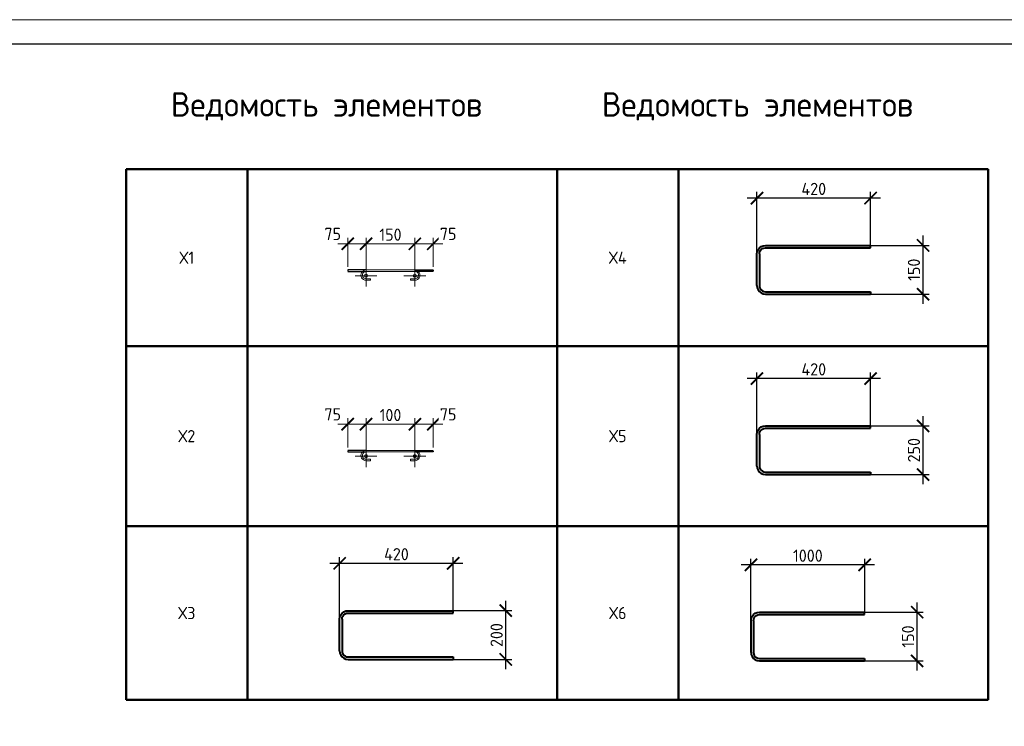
# Model space of a CAD drawing. Header units: millimetres. Extents: x 376598 to 1249954, y -318491 to -22134.
# Tile 84 of 256: x 524355 to 544536, y -123860 to -109390. Entities that reach past the tile are written whole.
import ezdxf

# ---------------------------------------------------------------- set-up
doc = ezdxf.new("R2010")
doc.units = ezdxf.units.MM
doc.linetypes.add('CENTER2', pattern=[28.575, 19.05, -3.175, 3.175, -3.175])
doc.linetypes.add('GOST2.303 4', pattern=[7, 5, -2, 0])
for name, color, linetype, lineweight in [('Арм_хомуты', 133, 'Continuous', 18), ('Арм_шпильки', 143, 'Continuous', 18), ('Выноски', 20, 'Continuous', 20), ('Осевая', 10, 'CENTER2', 20), ('подоснова', 151, 'Continuous', 5), ('поз.', 2, 'Continuous', 25), ('размер', 1, 'Continuous', 25), ('РАЗМЕРЫ', 1, 'Continuous', 9), ('ТОНКИЕ', 7, 'Continuous', 9)]:
    doc.layers.add(name, color=color, linetype=linetype, lineweight=lineweight)
doc.layers.add('ТОЛСТЫЕ_ОСНОВНЫЕ', color=6, linetype='Continuous')
doc.styles.add('GOST 2.304', font='CS_Gost2304.shx')
doc.styles.add('GOST-2.304_Type-B', font='GOST_Common.ttf')
doc.dimstyles.new('мой', dxfattribs={"dimscale": 100, "dimtxt": 2.5, "dimasz": 2.5, "dimexe": 1.25, "dimexo": 0.625, "dimtad": 1, "dimdec": 0, "dimtxsty": 'GOST-2.304_Type-B', "dimblk": 'ARCHTICK', "dimcen": 2.5, "dimdle": 2, "dimaunit": 1, "dimadec": 1, "dimazin": 2, "dimtfac": 1, "dimtdec": 0, "dimtmove": 1, "dimatfit": 3, "dimfxl": 1, "dimtfill": 1, "dimlwd": -1, "dimlwe": -1, "dimarcsym": 0})
doc.dimstyles.new('СПДС', dxfattribs={"dimscale": 100, "dimtxt": 2.5, "dimasz": 2.5, "dimexe": 1.25, "dimexo": 0, "dimtad": 1, "dimdec": 0, "dimtxsty": 'GOST-2.304_Type-B', "dimblk": 'ARCHTICK', "dimcen": 2.5, "dimdle": 2, "dimadec": 0, "dimazin": 2, "dimtfac": 0.75, "dimtdec": 0, "dimtmove": 1, "dimatfit": 3, "dimfxl": 1, "dimtolj": 1, "dimarcsym": 1})

# ---------------------------------------------------------------- blocks, each defined once
blk = doc.blocks.new('*U58')
at = {"layer": 'ТОЛСТЫЕ_ОСНОВНЫЕ', "color": 6}
blk.add_lwpolyline([(20, 5), (1256, 5), (1256, 589), (20, 589)], close=True, dxfattribs=at)
at = {"layer": 'ТОНКИЕ'}
blk.add_lwpolyline([(0, 0), (1261, 0), (1261, 594), (0, 594)], close=True, dxfattribs=at)
blk = doc.blocks.new('*T1216')
at = {"layer": 'Выноски', "color": 0, "linetype": 'ByBlock', "lineweight": 50, "transparency": 16777216}
for p, q in [((0, 0), (8834, 0)), ((0, 0), (0, -10868)), ((2484, 0), (2484, -10868)), ((8834, 0), (8834, -10868)), ((0, -3619), (8834, -3619)), ((0, -7309), (8834, -7309)), ((0, -10868), (8834, -10868))]:
    blk.add_line(p, q, dxfattribs=at)
at = {"layer": 'Выноски', "color": 0, "transparency": 16777216, "char_height": 250, "width": 2183.67, "attachment_point": 5, "style": 'GOST-2.304_Type-B'}
for s, insert in [('Х1', (1242, -1810)), ('Х2', (1242, -5464)), ('Х3', (1242, -9088))]:
    blk.add_mtext(s, dxfattribs=dict(at, insert=insert))
blk = doc.blocks.new('*U25')
for p, q in [((-8, 0), (-7, 7.2)), ((-7, -7.2), (-8, 0)), ((-7, 7.2), (-4.2, 14)), ((-4.2, 14), (0.2, 19.8)), ((0.2, 19.8), (6, 24.2)), ((6, 24.2), (12.8, 27)), ((12.8, 27), (20, 28)), ((44, 28), (20, 28)), ((20, 20), (44, 20)), ((44, 20), (44, 28)), ((262.7, 28), (286.7, 28)), ((262.7, 20), (262.7, 28)), ((286.7, 20), (262.7, 20)), ((293.9, 27), (286.7, 28)), ((300.7, 24.2), (293.9, 27)), ((306.5, 19.8), (300.7, 24.2)), ((310.9, 14), (306.5, 19.8)), ((313.7, 7.2), (310.9, 14)), ((314.7, 0), (313.7, 7.2)), ((-4.2, -14), (-7, -7.2)), ((0.2, -19.8), (-4.2, -14)), ((6, -24.2), (0.2, -19.8)), ((12.8, -27), (6, -24.2)), ((20, -28), (12.8, -27)), ((20, -28), (286.7, -28)), ((286.7, -28), (293.9, -27)), ((293.9, -27), (300.7, -24.2)), ((300.7, -24.2), (306.5, -19.8)), ((306.5, -19.8), (310.9, -14)), ((310.9, -14), (313.7, -7.2)), ((313.7, -7.2), (314.7, 0))]:
    blk.add_line(p, q)
at = {"color": 0, "linetype": 'ByBlock', "lineweight": -2}
for p, q in [((0, 0), (0.7, 5.2)), ((0.7, 5.2), (2.7, 10)), ((2.7, 10), (5.9, 14.1)), ((5.9, 14.1), (10, 17.3)), ((10, 17.3), (14.8, 19.3)), ((14.8, 19.3), (20, 20)), ((291.8, 19.3), (286.7, 20)), ((296.7, 17.3), (291.8, 19.3)), ((300.8, 14.1), (296.7, 17.3)), ((304, 10), (300.8, 14.1)), ((306, 5.2), (304, 10)), ((306.7, 0), (306, 5.2)), ((0.7, -5.2), (0, 0)), ((2.7, -10), (0.7, -5.2)), ((5.9, -14.1), (2.7, -10)), ((10, -17.3), (5.9, -14.1)), ((14.8, -19.3), (10, -17.3)), ((20, -20), (14.8, -19.3)), ((20, -20), (286.7, -20)), ((286.7, -20), (291.8, -19.3)), ((291.8, -19.3), (296.7, -17.3)), ((296.7, -17.3), (300.8, -14.1)), ((300.8, -14.1), (304, -10)), ((304, -10), (306, -5.2)), ((306, -5.2), (306.7, 0))]:
    blk.add_line(p, q, dxfattribs=at)
at = {"style": 'GOST 2.304', "oblique": 15, "flags": 9}
for tag, p in [('ДИАМЕТР', (117.8, -62.2)), ('ДЛИНА', (118.1, -72.5)), ('ПОЗИЦИЯ', (118, -56.6)), ('КЛАСС', (118, -67.8)), ('МАССА', (118.7, -78.2))]:
    blk.add_attdef(tag, p, '', height=2.5, dxfattribs=at)
blk = doc.blocks.new('_ArchTick')
at = {"color": 0, "linetype": 'ByBlock', "const_width": 0.15}
blk.add_lwpolyline([(-0.5, -0.5), (0.5, 0.5)], dxfattribs=at)
blk = doc.blocks.new('*D1214')
at = {"layer": 'DEFPOINTS', "color": 0, "lineweight": 0, "transparency": 16777216}
for p in [(532454, -113979), (531454, -114516), (532454, -114515)]:
    blk.add_point(p, dxfattribs=at)
at = {"layer": 'РАЗМЕРЫ', "color": 0, "linetype": 'Continuous', "transparency": 16777216}
for p, q in [((531254, -113979), (532654, -113979)), ((531454, -114454), (531454, -113854)), ((532454, -114453), (532454, -113854))]:
    blk.add_line(p, q, dxfattribs=at)
at = {"layer": 'РАЗМЕРЫ', "color": 0, "transparency": 16777216, "xscale": 250, "yscale": 250, "zscale": 250, "rotation": 180}
blk.add_blockref('_ArchTick', (531454, -113979), dxfattribs=at)
at = {"layer": 'РАЗМЕРЫ', "color": 0, "transparency": 16777216, "xscale": 250, "yscale": 250, "zscale": 250}
blk.add_blockref('_ArchTick', (532454, -113979), dxfattribs=at)
at = {"layer": 'РАЗМЕРЫ', "color": 0, "lineweight": 0, "transparency": 16777216, "insert": (531954, -113791), "char_height": 250, "attachment_point": 5, "style": 'GOST-2.304_Type-B', "bg_fill": 3, "box_fill_scale": 1.1, "bg_fill_color": 256, "bg_fill_true_color": 13158600, "bg_fill_transparency": 0}
blk.add_mtext('150', dxfattribs=at)
blk = doc.blocks.new('*D1217')
at = {"layer": 'DEFPOINTS', "color": 0, "lineweight": 0}
for p in [(531078, -113979), (531078, -114515), (531454, -114516)]:
    blk.add_point(p, dxfattribs=at)
at = {"layer": 'РАЗМЕРЫ', "color": 0, "linetype": 'Continuous'}
for p, q in [((531654, -113979), (530878, -113979)), ((531078, -114453), (531078, -113854)), ((531454, -114454), (531454, -113854))]:
    blk.add_line(p, q, dxfattribs=at)
at = {"layer": 'РАЗМЕРЫ', "color": 0, "xscale": 250, "yscale": 250, "zscale": 250, "rotation": 180}
blk.add_blockref('_ArchTick', (531078, -113979), dxfattribs=at)
at = {"layer": 'РАЗМЕРЫ', "color": 0, "xscale": 250, "yscale": 250, "zscale": 250}
blk.add_blockref('_ArchTick', (531454, -113979), dxfattribs=at)
at = {"layer": 'РАЗМЕРЫ', "color": 0, "lineweight": 0, "insert": (530771, -113777), "char_height": 250, "attachment_point": 5, "style": 'GOST-2.304_Type-B', "bg_fill": 3, "box_fill_scale": 1.1, "bg_fill_color": 256, "bg_fill_true_color": 13158600, "bg_fill_transparency": 0}
blk.add_mtext('75', dxfattribs=at)
blk = doc.blocks.new('*D1218')
at = {"layer": 'DEFPOINTS', "color": 0, "lineweight": 0}
for p in [(532830, -113979), (532454, -114516), (532830, -114515)]:
    blk.add_point(p, dxfattribs=at)
at = {"layer": 'РАЗМЕРЫ', "color": 0, "linetype": 'Continuous'}
for p, q in [((532254, -113979), (533030, -113979)), ((532454, -114454), (532454, -113854)), ((532830, -114453), (532830, -113854))]:
    blk.add_line(p, q, dxfattribs=at)
at = {"layer": 'РАЗМЕРЫ', "color": 0, "xscale": 250, "yscale": 250, "zscale": 250, "rotation": 180}
blk.add_blockref('_ArchTick', (532454, -113979), dxfattribs=at)
at = {"layer": 'РАЗМЕРЫ', "color": 0, "xscale": 250, "yscale": 250, "zscale": 250}
blk.add_blockref('_ArchTick', (532830, -113979), dxfattribs=at)
at = {"layer": 'РАЗМЕРЫ', "color": 0, "lineweight": 0, "insert": (533137, -113777), "char_height": 250, "attachment_point": 5, "style": 'GOST-2.304_Type-B', "bg_fill": 3, "box_fill_scale": 1.1, "bg_fill_color": 256, "bg_fill_true_color": 13158600, "bg_fill_transparency": 0}
blk.add_mtext('75', dxfattribs=at)
blk = doc.blocks.new('*D1215')
at = {"layer": 'DEFPOINTS', "color": 0, "lineweight": 0, "transparency": 16777216}
for p in [(532454, -117674), (531454, -118211), (532454, -118210)]:
    blk.add_point(p, dxfattribs=at)
at = {"layer": 'РАЗМЕРЫ', "color": 0, "linetype": 'Continuous', "transparency": 16777216}
for p, q in [((531454, -118149), (531454, -117549)), ((532454, -118148), (532454, -117549)), ((531254, -117674), (532654, -117674))]:
    blk.add_line(p, q, dxfattribs=at)
at = {"layer": 'РАЗМЕРЫ', "color": 0, "transparency": 16777216, "xscale": 250, "yscale": 250, "zscale": 250, "rotation": 180}
blk.add_blockref('_ArchTick', (531454, -117674), dxfattribs=at)
at = {"layer": 'РАЗМЕРЫ', "color": 0, "transparency": 16777216, "xscale": 250, "yscale": 250, "zscale": 250}
blk.add_blockref('_ArchTick', (532454, -117674), dxfattribs=at)
at = {"layer": 'РАЗМЕРЫ', "color": 0, "lineweight": 0, "transparency": 16777216, "insert": (531954, -117486), "char_height": 250, "attachment_point": 5, "style": 'GOST-2.304_Type-B', "bg_fill": 3, "box_fill_scale": 1.1, "bg_fill_color": 256, "bg_fill_true_color": 13158600, "bg_fill_transparency": 0}
blk.add_mtext('100', dxfattribs=at)
blk = doc.blocks.new('*D1219')
at = {"layer": 'DEFPOINTS', "color": 0, "lineweight": 0}
for p in [(531078, -117674), (531078, -118210), (531454, -118211)]:
    blk.add_point(p, dxfattribs=at)
at = {"layer": 'РАЗМЕРЫ', "color": 0, "linetype": 'Continuous'}
for p, q in [((531078, -118148), (531078, -117549)), ((531454, -118149), (531454, -117549)), ((531654, -117674), (530878, -117674))]:
    blk.add_line(p, q, dxfattribs=at)
at = {"layer": 'РАЗМЕРЫ', "color": 0, "xscale": 250, "yscale": 250, "zscale": 250, "rotation": 180}
blk.add_blockref('_ArchTick', (531078, -117674), dxfattribs=at)
at = {"layer": 'РАЗМЕРЫ', "color": 0, "xscale": 250, "yscale": 250, "zscale": 250}
blk.add_blockref('_ArchTick', (531454, -117674), dxfattribs=at)
at = {"layer": 'РАЗМЕРЫ', "color": 0, "lineweight": 0, "insert": (530771, -117472), "char_height": 250, "attachment_point": 5, "style": 'GOST-2.304_Type-B', "bg_fill": 3, "box_fill_scale": 1.1, "bg_fill_color": 256, "bg_fill_true_color": 13158600, "bg_fill_transparency": 0}
blk.add_mtext('75', dxfattribs=at)
blk = doc.blocks.new('*D1220')
at = {"layer": 'DEFPOINTS', "color": 0, "lineweight": 0}
for p in [(532830, -117674), (532454, -118211), (532830, -118210)]:
    blk.add_point(p, dxfattribs=at)
at = {"layer": 'РАЗМЕРЫ', "color": 0, "linetype": 'Continuous'}
for p, q in [((532454, -118149), (532454, -117549)), ((532830, -118148), (532830, -117549)), ((532254, -117674), (533030, -117674))]:
    blk.add_line(p, q, dxfattribs=at)
at = {"layer": 'РАЗМЕРЫ', "color": 0, "xscale": 250, "yscale": 250, "zscale": 250, "rotation": 180}
blk.add_blockref('_ArchTick', (532454, -117674), dxfattribs=at)
at = {"layer": 'РАЗМЕРЫ', "color": 0, "xscale": 250, "yscale": 250, "zscale": 250}
blk.add_blockref('_ArchTick', (532830, -117674), dxfattribs=at)
at = {"layer": 'РАЗМЕРЫ', "color": 0, "lineweight": 0, "insert": (533137, -117472), "char_height": 250, "attachment_point": 5, "style": 'GOST-2.304_Type-B', "bg_fill": 3, "box_fill_scale": 1.1, "bg_fill_color": 256, "bg_fill_true_color": 13158600, "bg_fill_transparency": 0}
blk.add_mtext('75', dxfattribs=at)
blk = doc.blocks.new('*U36')
at = {"color": 0, "linetype": 'ByBlock', "lineweight": -2}
for p, q in [((-99.8, 25), (-99.8, 455.9)), ((-89.8, 455.9), (-99.8, 455.9)), ((-89.8, 25), (-89.8, 455.9)), ((89.8, 25), (89.8, 455.9)), ((89.8, 455.9), (99.8, 455.9)), ((99.8, 25), (99.8, 455.9)), ((-98.6, 15.9), (-99.8, 25)), ((-95.1, 7.5), (-98.6, 15.9)), ((-89.6, 0.3), (-95.1, 7.5)), ((-89, 18.5), (-89.8, 25)), ((-82.3, -5.3), (-89.6, 0.3)), ((-86.5, 12.5), (-89, 18.5)), ((-82.5, 7.3), (-86.5, 12.5)), ((-77.3, 3.3), (-82.5, 7.3)), ((-71.3, 0.9), (-77.3, 3.3)), ((-64.8, 0), (-71.3, 0.9)), ((-64.8, 0), (64.8, 0)), ((64.8, 0), (71.3, 0.9)), ((71.3, 0.9), (77.3, 3.3)), ((77.3, 3.3), (82.5, 7.3)), ((82.3, -5.3), (89.6, 0.3)), ((82.5, 7.3), (86.5, 12.5)), ((86.5, 12.5), (89, 18.5)), ((89, 18.5), (89.8, 25)), ((89.6, 0.3), (95.1, 7.5)), ((95.1, 7.5), (98.6, 15.9)), ((98.6, 15.9), (99.8, 25)), ((-73.9, -8.8), (-82.3, -5.3)), ((-64.8, -10), (-73.9, -8.8)), ((64.8, -10), (-64.8, -10)), ((64.8, -10), (73.9, -8.8)), ((73.9, -8.8), (82.3, -5.3))]:
    blk.add_line(p, q, dxfattribs=at)
at = {"style": 'GOST 2.304', "oblique": 15, "flags": 9}
for tag, p in [('ПОЗИЦИЯ', (993.5, -185)), ('ДИАМЕТР', (993.8, -189.3)), ('КЛАСС', (994.1, -193.8)), ('ДЛИНА', (994.5, -198.5)), ('МАССА', (994.8, -203.9))]:
    blk.add_attdef(tag, p, '', height=2.5, dxfattribs=at)
blk = doc.blocks.new('*D1213')
at = {"layer": 'DEFPOINTS', "color": 0, "lineweight": 0, "transparency": 16777216}
for p in [(532612, -121492), (534317, -121492), (532909, -122491)]:
    blk.add_point(p, dxfattribs=at)
at = {"layer": 'РАЗМЕРЫ', "color": 0, "lineweight": -2, "transparency": 16777216}
for p, q in [((534317, -122691), (534317, -121292)), ((532612, -121492), (534442, -121492)), ((532909, -122491), (534442, -122491))]:
    blk.add_line(p, q, dxfattribs=at)
at = {"layer": 'РАЗМЕРЫ', "color": 0, "lineweight": -2, "transparency": 16777216, "xscale": 250, "yscale": 250, "zscale": 250}
for p, rotation in [((534317, -121492), 90), ((534317, -122491), 270)]:
    blk.add_blockref('_ArchTick', p, dxfattribs=dict(at, rotation=rotation))
at = {"layer": 'РАЗМЕРЫ', "color": 0, "lineweight": 0, "transparency": 16777216, "insert": (534130, -121992), "char_height": 250, "attachment_point": 5, "rotation": 90, "style": 'GOST-2.304_Type-B'}
blk.add_mtext('\\A1;200', dxfattribs=at)
blk = doc.blocks.new('*D1221')
at = {"layer": 'DEFPOINTS', "color": 0, "lineweight": 0, "transparency": 16777216}
for p in [(530912, -120524), (533241, -121542), (530912, -121724)]:
    blk.add_point(p, dxfattribs=at)
at = {"layer": 'размер', "color": 0, "lineweight": -2, "transparency": 16777216}
for p, q in [((530912, -121724), (530912, -120399)), ((533241, -121542), (533241, -120399)), ((533441, -120524), (530712, -120524))]:
    blk.add_line(p, q, dxfattribs=at)
at = {"layer": 'размер', "color": 0, "lineweight": -2, "transparency": 16777216, "xscale": 250, "yscale": 250, "zscale": 250, "rotation": 180}
blk.add_blockref('_ArchTick', (530912, -120524), dxfattribs=at)
at = {"layer": 'размер', "color": 0, "lineweight": -2, "transparency": 16777216, "xscale": 250, "yscale": 250, "zscale": 250}
blk.add_blockref('_ArchTick', (533241, -120524), dxfattribs=at)
at = {"layer": 'размер', "color": 0, "transparency": 16777216, "insert": (532077, -120336), "char_height": 250, "attachment_point": 5, "style": 'GOST-2.304_Type-B'}
blk.add_mtext('\\A1;420', dxfattribs=at)
blk = doc.blocks.new('*T1224')
at = {"layer": 'Выноски', "color": 0, "linetype": 'ByBlock', "lineweight": 50, "transparency": 16777216}
for p, q in [((0, 0), (8834, 0)), ((0, 0), (0, -7309)), ((2484, 0), (2484, -7309)), ((8834, 0), (8834, -7309)), ((0, -3619), (8834, -3619)), ((0, -7309), (8834, -7309))]:
    blk.add_line(p, q, dxfattribs=at)
at = {"layer": 'Выноски', "color": 0, "transparency": 16777216, "char_height": 250, "width": 2183.67, "attachment_point": 5, "style": 'GOST-2.304_Type-B'}
for s, insert in [('Х4', (1242, -1810)), ('Х5', (1242, -5464))]:
    blk.add_mtext(s, dxfattribs=dict(at, insert=insert))
blk = doc.blocks.new('*D1222')
at = {"layer": 'DEFPOINTS', "color": 0, "lineweight": 0, "transparency": 16777216}
for p in [(541166, -114012), (542871, -114012), (541463, -115010)]:
    blk.add_point(p, dxfattribs=at)
at = {"layer": 'РАЗМЕРЫ', "color": 0, "lineweight": -2, "transparency": 16777216}
for p, q in [((542871, -115210), (542871, -113812)), ((541166, -114012), (542996, -114012)), ((541463, -115010), (542996, -115010))]:
    blk.add_line(p, q, dxfattribs=at)
at = {"layer": 'РАЗМЕРЫ', "color": 0, "lineweight": -2, "transparency": 16777216, "xscale": 250, "yscale": 250, "zscale": 250}
for p, rotation in [((542871, -114012), 90), ((542871, -115010), 270)]:
    blk.add_blockref('_ArchTick', p, dxfattribs=dict(at, rotation=rotation))
at = {"layer": 'РАЗМЕРЫ', "color": 0, "lineweight": 0, "transparency": 16777216, "insert": (542684, -114511), "char_height": 250, "attachment_point": 5, "rotation": 90, "style": 'GOST-2.304_Type-B'}
blk.add_mtext('\\A1;150', dxfattribs=at)
blk = doc.blocks.new('*D1225')
at = {"layer": 'DEFPOINTS', "color": 0, "lineweight": 0, "transparency": 16777216}
for p in [(539466, -113043), (541795, -114062), (539466, -114243)]:
    blk.add_point(p, dxfattribs=at)
at = {"layer": 'размер', "color": 0, "lineweight": -2, "transparency": 16777216}
for p, q in [((539466, -114243), (539466, -112918)), ((541795, -114062), (541795, -112918)), ((541995, -113043), (539266, -113043))]:
    blk.add_line(p, q, dxfattribs=at)
at = {"layer": 'размер', "color": 0, "lineweight": -2, "transparency": 16777216, "xscale": 250, "yscale": 250, "zscale": 250, "rotation": 180}
blk.add_blockref('_ArchTick', (539466, -113043), dxfattribs=at)
at = {"layer": 'размер', "color": 0, "lineweight": -2, "transparency": 16777216, "xscale": 250, "yscale": 250, "zscale": 250}
blk.add_blockref('_ArchTick', (541795, -113043), dxfattribs=at)
at = {"layer": 'размер', "color": 0, "transparency": 16777216, "insert": (540631, -112855), "char_height": 250, "attachment_point": 5, "style": 'GOST-2.304_Type-B'}
blk.add_mtext('\\A1;420', dxfattribs=at)
blk = doc.blocks.new('*D1223')
at = {"layer": 'DEFPOINTS', "color": 0, "lineweight": 0, "transparency": 16777216}
for p in [(541166, -117707), (542871, -117707), (541463, -118705)]:
    blk.add_point(p, dxfattribs=at)
at = {"layer": 'РАЗМЕРЫ', "color": 0, "lineweight": -2, "transparency": 16777216}
for p, q in [((542871, -118905), (542871, -117507)), ((541166, -117707), (542996, -117707)), ((541463, -118705), (542996, -118705))]:
    blk.add_line(p, q, dxfattribs=at)
at = {"layer": 'РАЗМЕРЫ', "color": 0, "lineweight": -2, "transparency": 16777216, "xscale": 250, "yscale": 250, "zscale": 250}
for p, rotation in [((542871, -117707), 90), ((542871, -118705), 270)]:
    blk.add_blockref('_ArchTick', p, dxfattribs=dict(at, rotation=rotation))
at = {"layer": 'РАЗМЕРЫ', "color": 0, "lineweight": 0, "transparency": 16777216, "insert": (542684, -118206), "char_height": 250, "attachment_point": 5, "rotation": 90, "style": 'GOST-2.304_Type-B'}
blk.add_mtext('\\A1;250', dxfattribs=at)
blk = doc.blocks.new('*D1226')
at = {"layer": 'DEFPOINTS', "color": 0, "lineweight": 0, "transparency": 16777216}
for p in [(539466, -116738), (541795, -117757), (539466, -117939)]:
    blk.add_point(p, dxfattribs=at)
at = {"layer": 'размер', "color": 0, "lineweight": -2, "transparency": 16777216}
for p, q in [((539466, -117939), (539466, -116613)), ((541795, -117757), (541795, -116613)), ((541995, -116738), (539266, -116738))]:
    blk.add_line(p, q, dxfattribs=at)
at = {"layer": 'размер', "color": 0, "lineweight": -2, "transparency": 16777216, "xscale": 250, "yscale": 250, "zscale": 250, "rotation": 180}
blk.add_blockref('_ArchTick', (539466, -116738), dxfattribs=at)
at = {"layer": 'размер', "color": 0, "lineweight": -2, "transparency": 16777216, "xscale": 250, "yscale": 250, "zscale": 250}
blk.add_blockref('_ArchTick', (541795, -116738), dxfattribs=at)
at = {"layer": 'размер', "color": 0, "transparency": 16777216, "insert": (540631, -116550), "char_height": 250, "attachment_point": 5, "style": 'GOST-2.304_Type-B'}
blk.add_mtext('\\A1;420', dxfattribs=at)
blk = doc.blocks.new('*T1228')
at = {"layer": 'Выноски', "color": 0, "linetype": 'ByBlock', "lineweight": 50, "transparency": 16777216}
for p, q in [((0, 0), (8834, 0)), ((0, 0), (0, -3559)), ((2484, 0), (2484, -3559)), ((8834, 0), (8834, -3559)), ((0, -3559), (8834, -3559))]:
    blk.add_line(p, q, dxfattribs=at)
at = {"layer": 'Выноски', "color": 0, "transparency": 16777216, "insert": (1242, -1779), "char_height": 250, "width": 2183.67, "attachment_point": 5, "style": 'GOST-2.304_Type-B'}
blk.add_mtext('Х6', dxfattribs=at)
blk = doc.blocks.new('*D1227')
at = {"layer": 'DEFPOINTS', "color": 0, "lineweight": 0, "transparency": 16777216}
for p in [(541044, -121523), (542750, -121523), (541342, -122521)]:
    blk.add_point(p, dxfattribs=at)
at = {"layer": 'РАЗМЕРЫ', "color": 0, "lineweight": -2, "transparency": 16777216}
for p, q in [((542750, -122721), (542750, -121323)), ((541044, -121523), (542875, -121523)), ((541342, -122521), (542875, -122521))]:
    blk.add_line(p, q, dxfattribs=at)
at = {"layer": 'РАЗМЕРЫ', "color": 0, "lineweight": -2, "transparency": 16777216, "xscale": 250, "yscale": 250, "zscale": 250}
for p, rotation in [((542750, -121523), 90), ((542750, -122521), 270)]:
    blk.add_blockref('_ArchTick', p, dxfattribs=dict(at, rotation=rotation))
at = {"layer": 'РАЗМЕРЫ', "color": 0, "lineweight": 0, "transparency": 16777216, "insert": (542562, -122022), "char_height": 250, "attachment_point": 5, "rotation": 90, "style": 'GOST-2.304_Type-B'}
blk.add_mtext('\\A1;150', dxfattribs=at)
blk = doc.blocks.new('*D1229')
at = {"layer": 'DEFPOINTS', "color": 0, "lineweight": 0, "transparency": 16777216}
for p in [(539344, -120554), (541674, -121573), (539344, -121755)]:
    blk.add_point(p, dxfattribs=at)
at = {"layer": 'размер', "color": 0, "lineweight": -2, "transparency": 16777216}
for p, q in [((539344, -121755), (539344, -120429)), ((541674, -121573), (541674, -120429)), ((541874, -120554), (539144, -120554))]:
    blk.add_line(p, q, dxfattribs=at)
at = {"layer": 'размер', "color": 0, "lineweight": -2, "transparency": 16777216, "xscale": 250, "yscale": 250, "zscale": 250, "rotation": 180}
blk.add_blockref('_ArchTick', (539344, -120554), dxfattribs=at)
at = {"layer": 'размер', "color": 0, "lineweight": -2, "transparency": 16777216, "xscale": 250, "yscale": 250, "zscale": 250}
blk.add_blockref('_ArchTick', (541674, -120554), dxfattribs=at)
at = {"layer": 'размер', "color": 0, "transparency": 16777216, "insert": (540509, -120366), "char_height": 250, "attachment_point": 5, "style": 'GOST-2.304_Type-B'}
blk.add_mtext('\\A1;1000', dxfattribs=at)

msp = doc.modelspace()

# ---------------------------------------------------------------- linework, layer by layer
at = {"layer": 'Осевая', "ltscale": 0.1}
for p, q in [((531678.2, -114631.9), (531229.9, -114631.9)), ((532678.1, -114631.9), (532229.8, -114631.9)), ((531678.2, -118327.1), (531229.9, -118327.1)), ((532678.1, -118327.1), (532229.8, -118327.1))]:
    msp.add_line(p, q, dxfattribs=at)

# ---------------------------------------------------------------- block references
at = {"xscale": 100, "yscale": 100, "zscale": 100}
msp.add_blockref('*U58', (439112.8, -168789.7, 3100), dxfattribs=at)
for name, p in [('*T1216', (526538.3, -112453.4)), ('*T1224', (535371.9, -112453.4)), ('*T1228', (535371.9, -119762.1))]:
    msp.add_blockref(name, p)
at = {"layer": 'Арм_хомуты', "lineweight": 40, "xscale": 5, "yscale": 5, "zscale": 5, "rotation": 270}
for p in [(539515.8, -114510.7), (539515.8, -118205.9), (530961.9, -121991.6), (539394.3, -122022)]:
    msp.add_blockref('*U36', p, dxfattribs=at)
at = {"layer": 'Арм_шпильки', "color": 3, "xscale": 3.75, "yscale": 3.75, "zscale": 3.75, "rotation": 180}
for p in [(532529, -114620.3), (532529, -118315.5)]:
    msp.add_blockref('*U25', p, dxfattribs=at)

# ---------------------------------------------------------------- texts
at = {"layer": 'РАЗМЕРЫ', "color": 0, "style": 'GOST-2.304_Type-B'}
for p in [(527454, -111374.3), (536287.7, -111374.3)]:
    msp.add_text('Ведомость элементов', height=500, dxfattribs=at).set_placement(p)

# ---------------------------------------------------------------- dimensions: what is measured, and where the dimension line sits
at = {"layer": 'размер'}
for base, p1, p2, text, picture, middle in [((539465.8, -113042.7), (541795.3, -114061.6), (539465.8, -114243.5), '420', '*D1225', (540630.6, -112855.2)), ((539465.8, -116737.9), (541795.3, -117756.8), (539465.8, -117938.7), '420', '*D1226', (540630.6, -116550.4)), ((530911.9, -120523.5), (533241.4, -121542.4), (530911.9, -121724.3), '420', '*D1221', (532076.6, -120336)), ((539344.3, -120553.9), (541673.8, -121572.8), (539344.3, -121754.8), '1000', '*D1229', (540509, -120366.4))]:
    dim = msp.add_linear_dim(base=base, p1=p1, p2=p2, text=text, dimstyle='СПДС', dxfattribs=at)
    dim.commit()
    dim.dimension.update_dxf_attribs({"geometry": picture, "text_midpoint": middle})
at = {"layer": 'РАЗМЕРЫ', "lineweight": 0}
for base, p1, p2, text, picture, middle in [((542871.2, -114011.6), (541463, -115009.9), (541165.8, -114011.6), '150', '*D1222', (542683.7, -114510.7)), ((542871.2, -117706.8), (541463, -118705), (541165.8, -117706.8), '250', '*D1223', (542683.7, -118205.9)), ((542749.7, -121522.8), (541341.5, -122521.1), (541044.3, -121522.8), '150', '*D1227', (542562.2, -122022))]:
    dim = msp.add_linear_dim(base=base, p1=p1, p2=p2, angle=90, text=text, dimstyle='СПДС', override={"dimlfac": 0.2, "dimtofl": 0}, dxfattribs=at)
    dim.commit()
    dim.dimension.update_dxf_attribs({"geometry": picture, "text_midpoint": middle})
dim = msp.add_linear_dim(base=(534317.3, -121492.4), p1=(532909.1, -122490.7), p2=(532611.9, -121492.4), angle=90, dimstyle='СПДС', override={"dimlfac": 0.2, "dimtofl": 0}, dxfattribs=at)
dim.commit()
dim.dimension.update_dxf_attribs({"geometry": '*D1213', "text_midpoint": (534129.8, -121991.6)})

# ---------------------------------------------------------------- next in the draw order: dimensions: what is measured, and where the dimension line sits
for base, p1, p2, text, picture, middle in [((532454, -113978.8), (531454, -114516.1), (532454, -114515.3), '150', '*D1214', (531954, -113791.3)), ((532454, -117673.9), (531454, -118211.2), (532454, -118210.5), '100', '*D1215', (531954, -117486.4))]:
    dim = msp.add_linear_dim(base=base, p1=p1, p2=p2, text=text, dimstyle='мой', dxfattribs=at)
    dim.commit()
    dim.dimension.update_dxf_attribs({"geometry": picture, "text_midpoint": middle})

# ---------------------------------------------------------------- next in the draw order: linework, layer by layer
at = {"layer": 'поз.', "linetype": 'GOST2.303 4', "ltscale": 0.4}
for points in [[(531454, -114515.3), (531078, -114515.3), (531078, -114545.3), (531452.7, -114545.5)], [(532454, -114515.3), (532830, -114515.3), (532830, -114545.3), (532455.3, -114545.5)], [(531454, -118210.5), (531078, -118210.5), (531078, -118240.5), (531452.7, -118240.6)], [(532454, -118210.5), (532830, -118210.5), (532830, -118240.5), (532455.3, -118240.6)]]:
    msp.add_lwpolyline(points, dxfattribs=at)

# ---------------------------------------------------------------- next in the draw order: dimensions: what is measured, and where the dimension line sits
at = {"layer": 'РАЗМЕРЫ', "lineweight": 0}
for base, p1, p2, picture, middle in [((531078, -113978.8), (531454, -114516.1), (531078, -114515.3), '*D1217', (530771.1, -113964.5)), ((531078, -117673.9), (531454, -118211.2), (531078, -118210.5), '*D1219', (530771.1, -117659.7))]:
    dim = msp.add_linear_dim(base=base, p1=p1, p2=p2, text='75', dimstyle='мой', dxfattribs=at)
    dim.commit()
    dim.dimension.update_dxf_attribs({"geometry": picture, "text_midpoint": middle, "dimtype": 160})
for base, p1, p2, picture, middle in [((532830, -113978.8), (532454, -114516.1), (532830, -114515.3), '*D1218', (533136.8, -113964.5)), ((532830, -117673.9), (532454, -118211.2), (532830, -118210.5), '*D1220', (533136.8, -117659.7))]:
    dim = msp.add_linear_dim(base=base, p1=p1, p2=p2, angle=180, text='75', dimstyle='мой', dxfattribs=at)
    dim.commit()
    dim.dimension.update_dxf_attribs({"geometry": picture, "text_midpoint": middle, "dimtype": 160})

# ---------------------------------------------------------------- next in the draw order: linework, layer by layer
at = {"layer": 'Осевая', "ltscale": 0.1}
for p, q in [((531454, -114407.8), (531454, -114856.1)), ((532454, -114407.8), (532454, -114856.1)), ((531454, -118102.9), (531454, -118551.2)), ((532454, -118102.9), (532454, -118551.2))]:
    msp.add_line(p, q, dxfattribs=at)
at = {"layer": 'подоснова'}
for centre in [(531454, -114631.9), (532454, -114631.9), (531454, -118327.1), (532454, -118327.1)]:
    msp.add_circle(centre, 32, dxfattribs=at)

doc.saveas('drawing.dxf')
